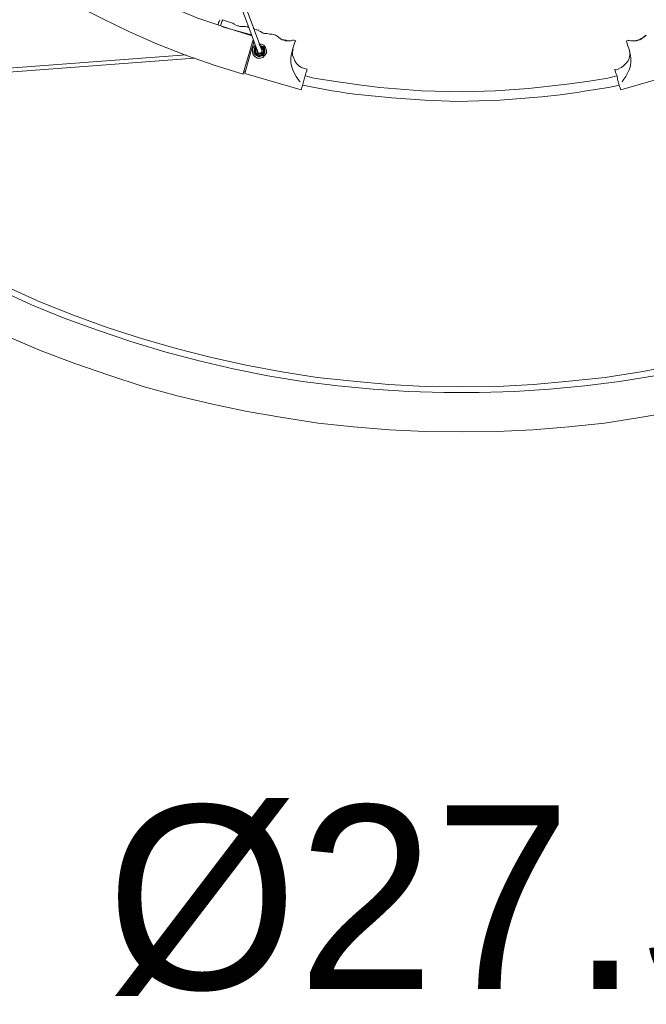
# Model space of a CAD drawing. Header units: millimetres. Extents: x 32.1 to 48.5, y -27.6 to 7.4.
# Tile 19 of 43: x 35.9 to 39.4, y -8.4 to -2.8. Entities that reach past the tile are written whole.
import ezdxf

# ---------------------------------------------------------------- set-up
doc = ezdxf.new("R2010")
doc.units = ezdxf.units.MM
doc.header["$MEASUREMENT"] = 0
doc.layers.add('Livello 1', color=7, linetype='Continuous', lineweight=0)

# ---------------------------------------------------------------- blocks, each defined once
blk = doc.blocks.new('Block_0')
at = {"layer": 'Livello 1', "color": 250, "lineweight": 5, "true_color": 0x1d1d1b}
for points, knots in [([(37.1718, -3.1187), (37.1718, -3.1187), (37.0072, -3.0683), (37.0072, -3.0683), (37.0072, -3.0683), (36.8461, -3.0121), (36.8461, -3.0121), (36.8461, -3.0121), (36.6881, -2.9493), (36.6881, -2.9493), (36.6881, -2.9493), (36.5299, -2.8803), (36.5299, -2.8803), (36.5299, -2.8803), (36.3751, -2.8049), (36.3751, -2.8049), (36.3751, -2.8049), (36.2233, -2.7266), (36.2233, -2.7266), (36.2233, -2.7266), (36.0778, -2.6419), (36.0778, -2.6419), (36.0778, -2.6419), (35.9324, -2.5476), (35.9324, -2.5476), (35.9324, -2.5476), (35.7904, -2.4535), (35.7904, -2.4535), (35.7904, -2.4535), (35.6543, -2.3499), (35.6543, -2.3499), (35.6543, -2.3499), (35.5214, -2.2434), (35.5214, -2.2434), (35.5214, -2.2434), (35.3919, -2.1304), (35.3919, -2.1304), (35.3919, -2.1304), (35.2686, -2.0143), (35.2686, -2.0143), (35.2686, -2.0143), (35.1484, -1.892), (35.1484, -1.892), (35.1484, -1.892), (35.0347, -1.7663), (35.0347, -1.7663), (35.0347, -1.7663), (34.9239, -1.635), (34.9239, -1.635), (34.9239, -1.635), (34.8197, -1.4999), (34.8197, -1.4999), (34.8197, -1.4999), (34.7188, -1.3619), (34.7188, -1.3619), (34.7188, -1.3619), (34.6269, -1.2205), (34.6269, -1.2205), (34.6269, -1.2205), (34.5384, -1.0732), (34.5384, -1.0732), (34.5384, -1.0732), (34.4529, -0.9259), (34.4529, -0.9259), (34.4529, -0.9259), (34.377, -0.7754), (34.377, -0.7754), (34.377, -0.7754), (34.3077, -0.6185), (34.3077, -0.6185), (34.3077, -0.6185), (34.2414, -0.4616), (34.2414, -0.4616), (34.2414, -0.4616), (34.1812, -0.3015), (34.1812, -0.3015), (34.1812, -0.3015), (34.1306, -0.1414), (34.1306, -0.1414), (34.1306, -0.1414), (34.0832, 0.0249), (34.0832, 0.0249), (34.0832, 0.0249), (34.0422, 0.1881), (34.0422, 0.1881), (34.0422, 0.1881), (34.0102, 0.3544), (34.0102, 0.3544), (34.0102, 0.3544), (33.982, 0.5235), (33.982, 0.5235), (33.982, 0.5235), (33.963, 0.6932), (33.963, 0.6932), (33.963, 0.6932), (33.9473, 0.8626), (33.9473, 0.8626), (33.9473, 0.8626), (33.9409, 1.0318), (33.9409, 1.0318), (33.9409, 1.0318), (33.9409, 1.2014), (33.9409, 1.2014), (33.9409, 1.2014), (33.9441, 1.3709), (33.9441, 1.3709), (33.9441, 1.3709), (33.9566, 1.5403), (33.9566, 1.5403), (33.9566, 1.5403), (33.9756, 1.7094), (33.9756, 1.7094), (33.9756, 1.7094), (34.0011, 1.8791), (34.0011, 1.8791), (34.0011, 1.8791), (34.0326, 2.0453), (34.0326, 2.0453), (34.0326, 2.0453), (34.0707, 2.2116), (34.0707, 2.2116)], [0, 0, 0, 0, 1, 1, 1, 2, 2, 2, 3, 3, 3, 4, 4, 4, 5, 5, 5, 6, 6, 6, 7, 7, 7, 8, 8, 8, 9, 9, 9, 10, 10, 10, 11, 11, 11, 12, 12, 12, 13, 13, 13, 14, 14, 14, 15, 15, 15, 16, 16, 16, 17, 17, 17, 18, 18, 18, 19, 19, 19, 20, 20, 20, 21, 21, 21, 22, 22, 22, 23, 23, 23, 24, 24, 24, 25, 25, 25, 26, 26, 26, 27, 27, 27, 28, 28, 28, 29, 29, 29, 30, 30, 30, 31, 31, 31, 32, 32, 32, 33, 33, 33, 34, 34, 34, 35, 35, 35, 36, 36, 36, 37, 37, 37, 38, 38, 38, 39, 39, 39, 40, 40, 40, 40]), ([(34.2854, 2.1458), (34.2854, 2.1458), (34.2505, 1.995), (34.2505, 1.995), (34.2505, 1.995), (34.219, 1.832), (34.219, 1.832), (34.219, 1.832), (34.1937, 1.6687), (34.1937, 1.6687), (34.1937, 1.6687), (34.178, 1.5057), (34.178, 1.5057), (34.178, 1.5057), (34.1652, 1.3394), (34.1652, 1.3394), (34.1652, 1.3394), (34.1623, 1.1732), (34.1623, 1.1732), (34.1623, 1.1732), (34.1623, 1.0067), (34.1623, 1.0067), (34.1623, 1.0067), (34.1716, 0.8437), (34.1716, 0.8437), (34.1716, 0.8437), (34.1876, 0.6772), (34.1876, 0.6772), (34.1876, 0.6772), (34.2094, 0.5145), (34.2094, 0.5145), (34.2094, 0.5145), (34.2382, 0.3512), (34.2382, 0.3512), (34.2382, 0.3512), (34.2728, 0.1881), (34.2728, 0.1881), (34.2728, 0.1881), (34.3141, 0.028), (34.3141, 0.028), (34.3141, 0.028), (34.3615, -0.132), (34.3615, -0.132), (34.3615, -0.132), (34.4119, -0.2889), (34.4119, -0.2889), (34.4119, -0.2889), (34.4721, -0.4426), (34.4721, -0.4426), (34.4721, -0.4426), (34.5384, -0.5963), (34.5384, -0.5963), (34.5384, -0.5963), (34.6109, -0.7468), (34.6109, -0.7468), (34.6109, -0.7468), (34.69, -0.8912), (34.69, -0.8912), (34.69, -0.8912), (34.7723, -1.0356), (34.7723, -1.0356), (34.7723, -1.0356), (34.8607, -1.1765), (34.8607, -1.1765), (34.8607, -1.1765), (34.9558, -1.3116), (34.9558, -1.3116), (34.9558, -1.3116), (35.0568, -1.4464), (35.0568, -1.4464), (35.0568, -1.4464), (35.1609, -1.575), (35.1609, -1.575), (35.1609, -1.575), (35.2718, -1.6976), (35.2718, -1.6976), (35.2718, -1.6976), (35.3855, -1.8198), (35.3855, -1.8198), (35.3855, -1.8198), (35.5059, -1.9328), (35.5059, -1.9328), (35.5059, -1.9328), (35.629, -2.0457), (35.629, -2.0457), (35.629, -2.0457), (35.7584, -2.1493), (35.7584, -2.1493), (35.7584, -2.1493), (35.8914, -2.2527), (35.8914, -2.2527), (35.8914, -2.2527), (36.0275, -2.347), (36.0275, -2.347), (36.0275, -2.347), (36.1663, -2.4378), (36.1663, -2.4378), (36.1663, -2.4378), (36.3117, -2.5225), (36.3117, -2.5225), (36.3117, -2.5225), (36.4574, -2.6011), (36.4574, -2.6011), (36.4574, -2.6011), (36.609, -2.673), (36.609, -2.673), (36.609, -2.673), (36.7605, -2.7391), (36.7605, -2.7391), (36.7605, -2.7391), (36.9156, -2.802), (36.9156, -2.802), (36.9156, -2.802), (37.0735, -2.8552), (37.0735, -2.8552), (37.0735, -2.8552), (37.2193, -2.9021), (37.2193, -2.9021)], [0, 0, 0, 0, 1, 1, 1, 2, 2, 2, 3, 3, 3, 4, 4, 4, 5, 5, 5, 6, 6, 6, 7, 7, 7, 8, 8, 8, 9, 9, 9, 10, 10, 10, 11, 11, 11, 12, 12, 12, 13, 13, 13, 14, 14, 14, 15, 15, 15, 16, 16, 16, 17, 17, 17, 18, 18, 18, 19, 19, 19, 20, 20, 20, 21, 21, 21, 22, 22, 22, 23, 23, 23, 24, 24, 24, 25, 25, 25, 26, 26, 26, 27, 27, 27, 28, 28, 28, 29, 29, 29, 30, 30, 30, 31, 31, 31, 32, 32, 32, 33, 33, 33, 34, 34, 34, 35, 35, 35, 36, 36, 36, 37, 37, 37, 38, 38, 38, 39, 39, 39, 39]), ([(37.0293, -2.8395), (37.0293, -2.8395), (37.0325, -2.8267), (37.0325, -2.8267), (37.0325, -2.8267), (37.0357, -2.8206), (37.0357, -2.8206), (37.0357, -2.8206), (37.0389, -2.8145), (37.0389, -2.8145), (37.0389, -2.8145), (37.0389, -2.8113), (37.0389, -2.8113)], [0, 0, 0, 0, 1, 1, 1, 2, 2, 2, 3, 3, 3, 4, 4, 4, 4]), ([(37.044, -2.8462), (37.044, -2.8462), (37.0472, -2.8337), (37.0472, -2.8337), (37.0472, -2.8337), (37.0504, -2.8209), (37.0504, -2.8209), (37.0504, -2.8209), (37.0536, -2.8147), (37.0536, -2.8147), (37.0536, -2.8147), (37.0536, -2.8118), (37.0536, -2.8118)], [0, 0, 0, 0, 1, 1, 1, 2, 2, 2, 3, 3, 3, 4, 4, 4, 4]), ([(37.1833, -2.8494), (37.1833, -2.8494), (37.1801, -2.8494), (37.1801, -2.8494), (37.1801, -2.8494), (37.1737, -2.8494), (37.1737, -2.8494), (37.1737, -2.8494), (37.1609, -2.8494), (37.1609, -2.8494), (37.1609, -2.8494), (37.1516, -2.8494), (37.1516, -2.8494), (37.1516, -2.8494), (37.1455, -2.8462), (37.1455, -2.8462), (37.1455, -2.8462), (37.1391, -2.8462), (37.1391, -2.8462), (37.1391, -2.8462), (37.1327, -2.843), (37.1327, -2.843), (37.1327, -2.843), (37.1199, -2.8366), (37.1199, -2.8366), (37.1199, -2.8366), (37.1135, -2.8305), (37.1135, -2.8305), (37.1135, -2.8305), (37.1103, -2.8305), (37.1103, -2.8305)], [0, 0, 0, 0, 1, 1, 1, 2, 2, 2, 3, 3, 3, 4, 4, 4, 5, 5, 5, 6, 6, 6, 7, 7, 7, 8, 8, 8, 9, 9, 9, 10, 10, 10, 10]), ([(37.0293, -2.8427), (37.0293, -2.8427), (37.0293, -2.8427), (37.0293, -2.8427), (37.0293, -2.8427), (37.0293, -2.8395), (37.0293, -2.8395)], [0, 0, 0, 0, 1, 1, 1, 2, 2, 2, 2]), ([(37.3319, -2.8931), (37.3319, -2.8931), (37.3287, -2.8931), (37.3287, -2.8931), (37.3287, -2.8931), (37.3191, -2.8931), (37.3191, -2.8931), (37.3191, -2.8931), (37.3064, -2.8899), (37.3064, -2.8899), (37.3064, -2.8899), (37.3, -2.8899), (37.3, -2.8899), (37.3, -2.8899), (37.2906, -2.8899), (37.2906, -2.8899), (37.2906, -2.8899), (37.2842, -2.8869), (37.2842, -2.8869), (37.2842, -2.8869), (37.2779, -2.8837), (37.2779, -2.8837), (37.2779, -2.8837), (37.2685, -2.8776), (37.2685, -2.8776), (37.2685, -2.8776), (37.2592, -2.8744), (37.2592, -2.8744), (37.2592, -2.8744), (37.2592, -2.8712), (37.2592, -2.8712), (37.2592, -2.8712), (37.2592, -2.8744), (37.2592, -2.8744)], [0, 0, 0, 0, 1, 1, 1, 2, 2, 2, 3, 3, 3, 4, 4, 4, 5, 5, 5, 6, 6, 6, 7, 7, 7, 8, 8, 8, 9, 9, 9, 10, 10, 10, 11, 11, 11, 11]), ([(37.2224, -2.9397), (37.2224, -2.9397), (37.2256, -2.9367), (37.2256, -2.9367), (37.2256, -2.9367), (37.2256, -2.9306), (37.2256, -2.9306), (37.2256, -2.9306), (37.2286, -2.9274), (37.2286, -2.9274), (37.2286, -2.9274), (37.2286, -2.9242), (37.2286, -2.9242)], [0, 0, 0, 0, 1, 1, 1, 2, 2, 2, 3, 3, 3, 4, 4, 4, 4]), ([(37.2224, -2.9397), (37.2224, -2.9397), (37.2224, -2.9397), (37.2224, -2.9397), (37.2224, -2.9397), (37.2224, -2.9429), (37.2224, -2.9429)], [0, 0, 0, 0, 1, 1, 1, 2, 2, 2, 2]), ([(37.4547, -2.9274), (37.4547, -2.9274), (37.4579, -2.9274), (37.4579, -2.9274), (37.4579, -2.9274), (37.4547, -2.9274), (37.4547, -2.9274), (37.4547, -2.9274), (37.4515, -2.9274), (37.4515, -2.9274), (37.4515, -2.9274), (37.4393, -2.9306), (37.4393, -2.9306), (37.4393, -2.9306), (37.4233, -2.9306), (37.4233, -2.9306), (37.4233, -2.9306), (37.4137, -2.9274), (37.4137, -2.9274), (37.4137, -2.9274), (37.4012, -2.9274), (37.4012, -2.9274), (37.4012, -2.9274), (37.3919, -2.9242), (37.3919, -2.9242), (37.3919, -2.9242), (37.3823, -2.9184), (37.3823, -2.9184), (37.3823, -2.9184), (37.3698, -2.9088), (37.3698, -2.9088), (37.3698, -2.9088), (37.3602, -2.9024), (37.3602, -2.9024), (37.3602, -2.9024), (37.357, -2.8995), (37.357, -2.8995), (37.357, -2.8995), (37.3538, -2.8995), (37.3538, -2.8995)], [0, 0, 0, 0, 1, 1, 1, 2, 2, 2, 3, 3, 3, 4, 4, 4, 5, 5, 5, 6, 6, 6, 7, 7, 7, 8, 8, 8, 9, 9, 9, 10, 10, 10, 11, 11, 11, 12, 12, 12, 13, 13, 13, 13]), ([(37.357, -2.8995), (37.357, -2.8995), (37.357, -2.9024), (37.357, -2.9024), (37.357, -2.9024), (37.3602, -2.9024), (37.3602, -2.9024)], [0, 0, 0, 0, 1, 1, 1, 2, 2, 2, 2]), ([(37.3993, -2.9242), (37.3993, -2.9242), (37.3929, -2.9242), (37.3929, -2.9242), (37.3929, -2.9242), (37.3897, -2.9242), (37.3897, -2.9242), (37.3897, -2.9242), (37.3865, -2.921), (37.3865, -2.921), (37.3865, -2.921), (37.3836, -2.921), (37.3836, -2.921)], [0, 0, 0, 0, 1, 1, 1, 2, 2, 2, 3, 3, 3, 4, 4, 4, 4]), ([(37.3865, -2.921), (37.3865, -2.921), (37.3865, -2.921), (37.3865, -2.921), (37.3865, -2.921), (37.3836, -2.921), (37.3836, -2.921)], [0, 0, 0, 0, 1, 1, 1, 2, 2, 2, 2]), ([(37.3951, -2.9242), (37.3951, -2.9242), (37.4012, -2.9274), (37.4012, -2.9274), (37.4012, -2.9274), (37.4108, -2.9306), (37.4108, -2.9306), (37.4108, -2.9306), (37.4201, -2.9306), (37.4201, -2.9306), (37.4201, -2.9306), (37.4393, -2.9306), (37.4393, -2.9306), (37.4393, -2.9306), (37.4489, -2.9274), (37.4489, -2.9274)], [0, 0, 0, 0, 1, 1, 1, 2, 2, 2, 3, 3, 3, 4, 4, 4, 5, 5, 5, 5]), ([(37.4025, -2.9274), (37.4025, -2.9274), (37.4025, -2.9274), (37.4025, -2.9274), (37.4025, -2.9274), (37.4025, -2.9242), (37.4025, -2.9242), (37.4025, -2.9242), (37.3993, -2.9242), (37.3993, -2.9242)], [0, 0, 0, 0, 1, 1, 1, 2, 2, 2, 3, 3, 3, 3]), ([(37.415, -2.9306), (37.415, -2.9306), (37.4089, -2.9274), (37.4089, -2.9274), (37.4089, -2.9274), (37.4025, -2.9274), (37.4025, -2.9274)], [0, 0, 0, 0, 1, 1, 1, 2, 2, 2, 2]), ([(37.4675, -2.9306), (37.4675, -2.9306), (37.4643, -2.9338), (37.4643, -2.9338), (37.4643, -2.9338), (37.4611, -2.9434), (37.4611, -2.9434), (37.4611, -2.9434), (37.4579, -2.9557), (37.4579, -2.9557), (37.4579, -2.9557), (37.4515, -2.9746), (37.4515, -2.9746), (37.4515, -2.9746), (37.4457, -2.9964), (37.4457, -2.9964)], [0, 0, 0, 0, 1, 1, 1, 2, 2, 2, 3, 3, 3, 4, 4, 4, 5, 5, 5, 5]), ([(37.4515, -2.9274), (37.4515, -2.9274), (37.4515, -2.9274), (37.4515, -2.9274), (37.4515, -2.9274), (37.4547, -2.9274), (37.4547, -2.9274), (37.4547, -2.9274), (37.4515, -2.9274), (37.4515, -2.9274)], [0, 0, 0, 0, 1, 1, 1, 2, 2, 2, 3, 3, 3, 3]), ([(39.3535, -2.9967), (39.3535, -2.9967), (39.3471, -2.9746), (39.3471, -2.9746), (39.3471, -2.9746), (39.3407, -2.9557), (39.3407, -2.9557), (39.3407, -2.9557), (39.3378, -2.9431), (39.3378, -2.9431), (39.3378, -2.9431), (39.3346, -2.9336), (39.3346, -2.9336), (39.3346, -2.9336), (39.3346, -2.9306), (39.3346, -2.9306)], [0, 0, 0, 0, 1, 1, 1, 2, 2, 2, 3, 3, 3, 4, 4, 4, 5, 5, 5, 5]), ([(39.4451, -2.8992), (39.4451, -2.8992), (39.4451, -2.8992), (39.4451, -2.8992), (39.4451, -2.8992), (39.4419, -2.9024), (39.4419, -2.9024), (39.4419, -2.9024), (39.4323, -2.9088), (39.4323, -2.9088), (39.4323, -2.9088), (39.4166, -2.9181), (39.4166, -2.9181), (39.4166, -2.9181), (39.407, -2.9245), (39.407, -2.9245), (39.407, -2.9245), (39.3974, -2.9277), (39.3974, -2.9277), (39.3974, -2.9277), (39.3884, -2.9277), (39.3884, -2.9277), (39.3884, -2.9277), (39.3788, -2.9306), (39.3788, -2.9306), (39.3788, -2.9306), (39.3596, -2.9306), (39.3596, -2.9306), (39.3596, -2.9306), (39.3471, -2.9277), (39.3471, -2.9277), (39.3471, -2.9277), (39.3439, -2.9277), (39.3439, -2.9277)], [0, 0, 0, 0, 1, 1, 1, 2, 2, 2, 3, 3, 3, 4, 4, 4, 5, 5, 5, 6, 6, 6, 7, 7, 7, 8, 8, 8, 9, 9, 9, 10, 10, 10, 11, 11, 11, 11]), ([(39.3503, -2.9277), (39.3503, -2.9277), (39.3628, -2.9306), (39.3628, -2.9306), (39.3628, -2.9306), (39.3788, -2.9306), (39.3788, -2.9306), (39.3788, -2.9306), (39.3884, -2.9306), (39.3884, -2.9306), (39.3884, -2.9306), (39.3974, -2.9277), (39.3974, -2.9277), (39.3974, -2.9277), (39.407, -2.9245), (39.407, -2.9245), (39.407, -2.9245), (39.4166, -2.9213), (39.4166, -2.9213), (39.4166, -2.9213), (39.4291, -2.9117), (39.4291, -2.9117), (39.4291, -2.9117), (39.4387, -2.9024), (39.4387, -2.9024)], [0, 0, 0, 0, 1, 1, 1, 2, 2, 2, 3, 3, 3, 4, 4, 4, 5, 5, 5, 6, 6, 6, 7, 7, 7, 8, 8, 8, 8]), ([(39.41, -2.9242), (39.41, -2.9242), (39.4004, -2.9274), (39.4004, -2.9274), (39.4004, -2.9274), (39.3972, -2.9274), (39.3972, -2.9274), (39.3972, -2.9274), (39.3908, -2.9306), (39.3908, -2.9306)], [0, 0, 0, 0, 1, 1, 1, 2, 2, 2, 3, 3, 3, 3]), ([(39.4193, -2.921), (39.4193, -2.921), (39.4131, -2.921), (39.4131, -2.921), (39.4131, -2.921), (39.41, -2.9242), (39.41, -2.9242)], [0, 0, 0, 0, 1, 1, 1, 2, 2, 2, 2]), ([(39.4419, -2.9024), (39.4419, -2.9024), (39.4419, -2.9024), (39.4419, -2.9024), (39.4419, -2.9024), (39.4419, -2.8992), (39.4419, -2.8992)], [0, 0, 0, 0, 1, 1, 1, 2, 2, 2, 2]), ([(37.2592, -2.9495), (37.2592, -2.9495), (37.2747, -2.9495), (37.2747, -2.9495), (37.2747, -2.9495), (37.2874, -2.9557), (37.2874, -2.9557), (37.2874, -2.9557), (37.297, -2.9682), (37.297, -2.9682), (37.297, -2.9682), (37.3032, -2.9842), (37.3032, -2.9842), (37.3032, -2.9842), (37.3032, -2.9996), (37.3032, -2.9996), (37.3032, -2.9996), (37.2938, -3.0121), (37.2938, -3.0121), (37.2938, -3.0121), (37.2811, -3.0247), (37.2811, -3.0247), (37.2811, -3.0247), (37.2685, -3.0278), (37.2685, -3.0278), (37.2685, -3.0278), (37.2528, -3.0278), (37.2528, -3.0278), (37.2528, -3.0278), (37.2368, -3.0185), (37.2368, -3.0185), (37.2368, -3.0185), (37.2272, -3.0092), (37.2272, -3.0092), (37.2272, -3.0092), (37.224, -2.9932), (37.224, -2.9932), (37.224, -2.9932), (37.224, -2.9778), (37.224, -2.9778), (37.224, -2.9778), (37.2304, -2.9621), (37.2304, -2.9621), (37.2304, -2.9621), (37.24, -2.9557), (37.24, -2.9557)], [0, 0, 0, 0, 1, 1, 1, 2, 2, 2, 3, 3, 3, 4, 4, 4, 5, 5, 5, 6, 6, 6, 7, 7, 7, 8, 8, 8, 9, 9, 9, 10, 10, 10, 11, 11, 11, 12, 12, 12, 13, 13, 13, 14, 14, 14, 15, 15, 15, 15]), ([(37.224, -2.99), (37.224, -2.99), (37.224, -2.99), (37.224, -2.99), (37.224, -2.99), (37.224, -2.9932), (37.224, -2.9932)], [0, 0, 0, 0, 1, 1, 1, 2, 2, 2, 2]), ([(37.2336, -2.9621), (37.2336, -2.9621), (37.2304, -2.965), (37.2304, -2.965), (37.2304, -2.965), (37.2272, -2.9714), (37.2272, -2.9714)], [0, 0, 0, 0, 1, 1, 1, 2, 2, 2, 2]), ([(37.2621, -2.9557), (37.2621, -2.9557), (37.2717, -2.9589), (37.2717, -2.9589), (37.2717, -2.9589), (37.2842, -2.9621), (37.2842, -2.9621), (37.2842, -2.9621), (37.2906, -2.9714), (37.2906, -2.9714), (37.2906, -2.9714), (37.2938, -2.9842), (37.2938, -2.9842), (37.2938, -2.9842), (37.2938, -2.9964), (37.2938, -2.9964), (37.2938, -2.9964), (37.2874, -3.0092), (37.2874, -3.0092), (37.2874, -3.0092), (37.2779, -3.0153), (37.2779, -3.0153), (37.2779, -3.0153), (37.2653, -3.0185), (37.2653, -3.0185), (37.2653, -3.0185), (37.256, -3.0185), (37.256, -3.0185), (37.256, -3.0185), (37.2432, -3.0121), (37.2432, -3.0121), (37.2432, -3.0121), (37.2336, -3.0028), (37.2336, -3.0028), (37.2336, -3.0028), (37.2304, -2.9932), (37.2304, -2.9932), (37.2304, -2.9932), (37.2336, -2.981), (37.2336, -2.981), (37.2336, -2.981), (37.2368, -2.9682), (37.2368, -2.9682), (37.2368, -2.9682), (37.2432, -2.9621), (37.2432, -2.9621)], [0, 0, 0, 0, 1, 1, 1, 2, 2, 2, 3, 3, 3, 4, 4, 4, 5, 5, 5, 6, 6, 6, 7, 7, 7, 8, 8, 8, 9, 9, 9, 10, 10, 10, 11, 11, 11, 12, 12, 12, 13, 13, 13, 14, 14, 14, 15, 15, 15, 15]), ([(37.2432, -2.9682), (37.2432, -2.9682), (37.24, -2.9714), (37.24, -2.9714), (37.24, -2.9714), (37.2368, -2.981), (37.2368, -2.981), (37.2368, -2.981), (37.2336, -2.99), (37.2336, -2.99), (37.2336, -2.99), (37.2368, -3.0028), (37.2368, -3.0028), (37.2368, -3.0028), (37.2464, -3.0092), (37.2464, -3.0092), (37.2464, -3.0092), (37.256, -3.0153), (37.256, -3.0153), (37.256, -3.0153), (37.2653, -3.0153), (37.2653, -3.0153), (37.2653, -3.0153), (37.2779, -3.0121), (37.2779, -3.0121), (37.2779, -3.0121), (37.2842, -3.006), (37.2842, -3.006), (37.2842, -3.006), (37.2906, -2.9964), (37.2906, -2.9964), (37.2906, -2.9964), (37.2906, -2.9842), (37.2906, -2.9842), (37.2906, -2.9842), (37.2874, -2.9746), (37.2874, -2.9746), (37.2874, -2.9746), (37.2811, -2.965), (37.2811, -2.965), (37.2811, -2.965), (37.2717, -2.9621), (37.2717, -2.9621)], [0, 0, 0, 0, 1, 1, 1, 2, 2, 2, 3, 3, 3, 4, 4, 4, 5, 5, 5, 6, 6, 6, 7, 7, 7, 8, 8, 8, 9, 9, 9, 10, 10, 10, 11, 11, 11, 12, 12, 12, 13, 13, 13, 14, 14, 14, 14]), ([(37.2446, -2.9679), (37.2446, -2.9679), (37.2446, -2.9711), (37.2446, -2.9711), (37.2446, -2.9711), (37.2382, -2.9807), (37.2382, -2.9807), (37.2382, -2.9807), (37.2382, -2.99), (37.2382, -2.99), (37.2382, -2.99), (37.2414, -2.9993), (37.2414, -2.9993), (37.2414, -2.9993), (37.2478, -3.0089), (37.2478, -3.0089), (37.2478, -3.0089), (37.2573, -3.0151), (37.2573, -3.0151), (37.2573, -3.0151), (37.2667, -3.0151), (37.2667, -3.0151), (37.2667, -3.0151), (37.276, -3.0119), (37.276, -3.0119), (37.276, -3.0119), (37.2856, -3.0057), (37.2856, -3.0057), (37.2856, -3.0057), (37.2888, -2.9962), (37.2888, -2.9962), (37.2888, -2.9962), (37.292, -2.9839), (37.292, -2.9839), (37.292, -2.9839), (37.2888, -2.9743), (37.2888, -2.9743), (37.2888, -2.9743), (37.2824, -2.9679), (37.2824, -2.9679), (37.2824, -2.9679), (37.2728, -2.9618), (37.2728, -2.9618)], [0, 0, 0, 0, 1, 1, 1, 2, 2, 2, 3, 3, 3, 4, 4, 4, 5, 5, 5, 6, 6, 6, 7, 7, 7, 8, 8, 8, 9, 9, 9, 10, 10, 10, 11, 11, 11, 12, 12, 12, 13, 13, 13, 14, 14, 14, 14]), ([(37.2667, -2.965), (37.2667, -2.965), (37.2699, -2.965), (37.2699, -2.965), (37.2699, -2.965), (37.276, -2.9679), (37.276, -2.9679), (37.276, -2.9679), (37.2824, -2.9743), (37.2824, -2.9743), (37.2824, -2.9743), (37.2856, -2.9839), (37.2856, -2.9839), (37.2856, -2.9839), (37.2856, -2.9932), (37.2856, -2.9932), (37.2856, -2.9932), (37.2824, -2.9993), (37.2824, -2.9993), (37.2824, -2.9993), (37.276, -3.0057), (37.276, -3.0057), (37.276, -3.0057), (37.2699, -3.0089), (37.2699, -3.0089), (37.2699, -3.0089), (37.2603, -3.0089), (37.2603, -3.0089), (37.2603, -3.0089), (37.251, -3.0057), (37.251, -3.0057), (37.251, -3.0057), (37.2446, -2.9993), (37.2446, -2.9993), (37.2446, -2.9993), (37.2414, -2.9932), (37.2414, -2.9932), (37.2414, -2.9932), (37.2414, -2.9839), (37.2414, -2.9839)], [0, 0, 0, 0, 1, 1, 1, 2, 2, 2, 3, 3, 3, 4, 4, 4, 5, 5, 5, 6, 6, 6, 7, 7, 7, 8, 8, 8, 9, 9, 9, 10, 10, 10, 11, 11, 11, 12, 12, 12, 13, 13, 13, 13]), ([(37.2414, -2.9839), (37.2414, -2.9839), (37.2446, -2.9775), (37.2446, -2.9775), (37.2446, -2.9775), (37.2478, -2.9743), (37.2478, -2.9743)], [0, 0, 0, 0, 1, 1, 1, 2, 2, 2, 2]), ([(37.2414, -2.9775), (37.2414, -2.9775), (37.2414, -2.9775), (37.2414, -2.9775), (37.2414, -2.9775), (37.2446, -2.9775), (37.2446, -2.9775)], [0, 0, 0, 0, 1, 1, 1, 2, 2, 2, 2]), ([(37.2699, -2.9743), (37.2699, -2.9743), (37.2728, -2.9743), (37.2728, -2.9743), (37.2728, -2.9743), (37.2792, -2.9775), (37.2792, -2.9775), (37.2792, -2.9775), (37.2792, -2.9839), (37.2792, -2.9839), (37.2792, -2.9839), (37.2792, -2.99), (37.2792, -2.99), (37.2792, -2.99), (37.2792, -2.9962), (37.2792, -2.9962), (37.2792, -2.9962), (37.2728, -3.0025), (37.2728, -3.0025), (37.2728, -3.0025), (37.2667, -3.0025), (37.2667, -3.0025), (37.2667, -3.0025), (37.2603, -3.0025), (37.2603, -3.0025), (37.2603, -3.0025), (37.2573, -3.0025), (37.2573, -3.0025), (37.2573, -3.0025), (37.251, -2.9962), (37.251, -2.9962), (37.251, -2.9962), (37.2478, -2.99), (37.2478, -2.99), (37.2478, -2.99), (37.2478, -2.9839), (37.2478, -2.9839)], [0, 0, 0, 0, 1, 1, 1, 2, 2, 2, 3, 3, 3, 4, 4, 4, 5, 5, 5, 6, 6, 6, 7, 7, 7, 8, 8, 8, 9, 9, 9, 10, 10, 10, 11, 11, 11, 12, 12, 12, 12]), ([(37.2539, -2.9959), (37.2539, -2.9959), (37.2539, -2.9959), (37.2539, -2.9959), (37.2539, -2.9959), (37.2571, -2.9991), (37.2571, -2.9991), (37.2571, -2.9991), (37.2603, -2.9991), (37.2603, -2.9991), (37.2603, -2.9991), (37.2603, -3.002), (37.2603, -3.002), (37.2603, -3.002), (37.2635, -3.002), (37.2635, -3.002), (37.2635, -3.002), (37.2667, -3.002), (37.2667, -3.002)], [0, 0, 0, 0, 1, 1, 1, 2, 2, 2, 3, 3, 3, 4, 4, 4, 5, 5, 5, 6, 6, 6, 6]), ([(37.2667, -3.002), (37.2667, -3.002), (37.2699, -2.9991), (37.2699, -2.9991), (37.2699, -2.9991), (37.2728, -2.9991), (37.2728, -2.9991), (37.2728, -2.9991), (37.2728, -2.9959), (37.2728, -2.9959), (37.2728, -2.9959), (37.276, -2.9959), (37.276, -2.9959), (37.276, -2.9959), (37.276, -2.993), (37.276, -2.993), (37.276, -2.993), (37.276, -2.9898), (37.276, -2.9898), (37.276, -2.9898), (37.276, -2.9866), (37.276, -2.9866)], [0, 0, 0, 0, 1, 1, 1, 2, 2, 2, 3, 3, 3, 4, 4, 4, 5, 5, 5, 6, 6, 6, 7, 7, 7, 7]), ([(37.2792, -2.9962), (37.2792, -2.9962), (37.276, -2.9962), (37.276, -2.9962), (37.276, -2.9962), (37.2728, -2.9962), (37.2728, -2.9962)], [0, 0, 0, 0, 1, 1, 1, 2, 2, 2, 2]), ([(37.276, -2.9871), (37.276, -2.9871), (37.276, -2.9871), (37.276, -2.9871), (37.276, -2.9871), (37.2792, -2.9871), (37.2792, -2.9871)], [0, 0, 0, 0, 1, 1, 1, 2, 2, 2, 2]), ([(37.2856, -2.99), (37.2856, -2.99), (37.2888, -2.99), (37.2888, -2.99), (37.2888, -2.99), (37.292, -2.99), (37.292, -2.99)], [0, 0, 0, 0, 1, 1, 1, 2, 2, 2, 2]), ([(37.4457, -2.9964), (37.4457, -2.9964), (37.4457, -2.9964), (37.4457, -2.9964), (37.4457, -2.9964), (37.4457, -2.9996), (37.4457, -2.9996)], [0, 0, 0, 0, 1, 1, 1, 2, 2, 2, 2]), ([(37.5165, -3.0875), (37.5165, -3.0875), (37.5005, -3.0811), (37.5005, -3.0811), (37.5005, -3.0811), (37.4846, -3.0715), (37.4846, -3.0715), (37.4846, -3.0715), (37.472, -3.059), (37.472, -3.059), (37.472, -3.059), (37.4627, -3.0436), (37.4627, -3.0436), (37.4627, -3.0436), (37.4563, -3.0276), (37.4563, -3.0276), (37.4563, -3.0276), (37.4499, -3.0121), (37.4499, -3.0121), (37.4499, -3.0121), (37.4499, -2.9932), (37.4499, -2.9932), (37.4499, -2.9932), (37.4531, -2.9778), (37.4531, -2.9778)], [0, 0, 0, 0, 1, 1, 1, 2, 2, 2, 3, 3, 3, 4, 4, 4, 5, 5, 5, 6, 6, 6, 7, 7, 7, 8, 8, 8, 8]), ([(39.3498, -2.9778), (39.3498, -2.9778), (39.3529, -2.9932), (39.3529, -2.9932), (39.3529, -2.9932), (39.3529, -3.0121), (39.3529, -3.0121), (39.3529, -3.0121), (39.3498, -3.0276), (39.3498, -3.0276), (39.3498, -3.0276), (39.3434, -3.0436), (39.3434, -3.0436), (39.3434, -3.0436), (39.3306, -3.059), (39.3306, -3.059), (39.3306, -3.059), (39.3181, -3.0715), (39.3181, -3.0715), (39.3181, -3.0715), (39.3055, -3.0811), (39.3055, -3.0811), (39.3055, -3.0811), (39.2895, -3.0875), (39.2895, -3.0875)], [0, 0, 0, 0, 1, 1, 1, 2, 2, 2, 3, 3, 3, 4, 4, 4, 5, 5, 5, 6, 6, 6, 7, 7, 7, 8, 8, 8, 8]), ([(39.3535, -2.9996), (39.3535, -2.9996), (39.3535, -2.9996), (39.3535, -2.9996), (39.3535, -2.9996), (39.3535, -2.9967), (39.3535, -2.9967)], [0, 0, 0, 0, 1, 1, 1, 2, 2, 2, 2]), ([(37.4928, -3.1624), (37.4928, -3.1624), (37.4928, -3.1624), (37.4928, -3.1624), (37.4928, -3.1624), (37.4867, -3.1565), (37.4867, -3.1565), (37.4867, -3.1565), (37.4771, -3.1437), (37.4771, -3.1437), (37.4771, -3.1437), (37.4707, -3.1312), (37.4707, -3.1312), (37.4707, -3.1312), (37.4611, -3.1158), (37.4611, -3.1158), (37.4611, -3.1158), (37.4515, -3.0936), (37.4515, -3.0936), (37.4515, -3.0936), (37.4457, -3.0779), (37.4457, -3.0779), (37.4457, -3.0779), (37.4393, -3.0561), (37.4393, -3.0561), (37.4393, -3.0561), (37.4393, -3.05), (37.4393, -3.05), (37.4393, -3.05), (37.4393, -3.0372), (37.4393, -3.0372), (37.4393, -3.0372), (37.4393, -3.0278), (37.4393, -3.0278), (37.4393, -3.0278), (37.4425, -3.0121), (37.4425, -3.0121)], [0, 0, 0, 0, 1, 1, 1, 2, 2, 2, 3, 3, 3, 4, 4, 4, 5, 5, 5, 6, 6, 6, 7, 7, 7, 8, 8, 8, 9, 9, 9, 10, 10, 10, 11, 11, 11, 12, 12, 12, 12]), ([(39.3564, -3.0121), (39.3564, -3.0121), (39.3596, -3.031), (39.3596, -3.031), (39.3596, -3.031), (39.3596, -3.0497), (39.3596, -3.0497), (39.3596, -3.0497), (39.3564, -3.0718), (39.3564, -3.0718), (39.3564, -3.0718), (39.3503, -3.0936), (39.3503, -3.0936), (39.3503, -3.0936), (39.3407, -3.1126), (39.3407, -3.1126), (39.3407, -3.1126), (39.3314, -3.1312), (39.3314, -3.1312), (39.3314, -3.1312), (39.3189, -3.1472), (39.3189, -3.1472), (39.3189, -3.1472), (39.3093, -3.1626), (39.3093, -3.1626)], [0, 0, 0, 0, 1, 1, 1, 2, 2, 2, 3, 3, 3, 4, 4, 4, 5, 5, 5, 6, 6, 6, 7, 7, 7, 8, 8, 8, 8]), ([(37.5306, -3.0907), (37.5306, -3.0907), (37.5306, -3.0936), (37.5306, -3.0936), (37.5306, -3.0936), (37.5306, -3.0998), (37.5306, -3.0998), (37.5306, -3.0998), (37.5245, -3.1126), (37.5245, -3.1126), (37.5245, -3.1126), (37.5213, -3.128), (37.5213, -3.128), (37.5213, -3.128), (37.5149, -3.1469), (37.5149, -3.1469), (37.5149, -3.1469), (37.5088, -3.1688), (37.5088, -3.1688)], [0, 0, 0, 0, 1, 1, 1, 2, 2, 2, 3, 3, 3, 4, 4, 4, 5, 5, 5, 6, 6, 6, 6]), ([(39.2901, -3.169), (39.2901, -3.169), (39.284, -3.1472), (39.284, -3.1472), (39.284, -3.1472), (39.281, -3.1283), (39.281, -3.1283), (39.281, -3.1283), (39.2746, -3.1126), (39.2746, -3.1126), (39.2746, -3.1126), (39.2714, -3.1), (39.2714, -3.1), (39.2714, -3.1), (39.2682, -3.0936), (39.2682, -3.0936), (39.2682, -3.0936), (39.2682, -3.0904), (39.2682, -3.0904)], [0, 0, 0, 0, 1, 1, 1, 2, 2, 2, 3, 3, 3, 4, 4, 4, 5, 5, 5, 6, 6, 6, 6]), ([(37.1718, -3.1155), (37.1718, -3.1155), (37.1718, -3.1155), (37.1718, -3.1155), (37.1718, -3.1155), (37.1718, -3.1187), (37.1718, -3.1187)], [0, 0, 0, 0, 1, 1, 1, 2, 2, 2, 2]), ([(39.2802, -3.1275), (39.2802, -3.1275), (39.2296, -3.1403), (39.2296, -3.1403), (39.2296, -3.1403), (39.1601, -3.1528), (39.1601, -3.1528), (39.1601, -3.1528), (39.1127, -3.1592), (39.1127, -3.1592), (39.1127, -3.1592), (39.0685, -3.1653), (39.0685, -3.1653), (39.0685, -3.1653), (39.0272, -3.1714), (39.0272, -3.1714), (39.0272, -3.1714), (38.9829, -3.1778), (38.9829, -3.1778), (38.9829, -3.1778), (38.7808, -3.1997), (38.7808, -3.1997), (38.7808, -3.1997), (38.5943, -3.2125), (38.5943, -3.2125), (38.5943, -3.2125), (38.411, -3.2186), (38.411, -3.2186), (38.411, -3.2186), (38.1772, -3.2125), (38.1772, -3.2125), (38.1772, -3.2125), (37.943, -3.1935), (37.943, -3.1935), (37.943, -3.1935), (37.8386, -3.181), (37.8386, -3.181), (37.8386, -3.181), (37.7469, -3.1685), (37.7469, -3.1685), (37.7469, -3.1685), (37.7062, -3.1621), (37.7062, -3.1621), (37.7062, -3.1621), (37.646, -3.1528), (37.646, -3.1528), (37.646, -3.1528), (37.5701, -3.1403), (37.5701, -3.1403), (37.5701, -3.1403), (37.5227, -3.1275), (37.5227, -3.1275)], [0, 0, 0, 0, 1, 1, 1, 2, 2, 2, 3, 3, 3, 4, 4, 4, 5, 5, 5, 6, 6, 6, 7, 7, 7, 8, 8, 8, 9, 9, 9, 10, 10, 10, 11, 11, 11, 12, 12, 12, 13, 13, 13, 14, 14, 14, 15, 15, 15, 16, 16, 16, 17, 17, 17, 17]), ([(37.5069, -3.181), (37.5069, -3.181), (37.5541, -3.1906), (37.5541, -3.1906), (37.5541, -3.1906), (37.6239, -3.2029), (37.6239, -3.2029), (37.6239, -3.2029), (37.6742, -3.2125), (37.6742, -3.2125), (37.6742, -3.2125), (37.7155, -3.2186), (37.7155, -3.2186), (37.7155, -3.2186), (37.7565, -3.225), (37.7565, -3.225), (37.7565, -3.225), (37.8008, -3.2314), (37.8008, -3.2314), (37.8008, -3.2314), (38.0096, -3.2532), (38.0096, -3.2532), (38.0096, -3.2532), (38.1961, -3.2657), (38.1961, -3.2657), (38.1961, -3.2657), (38.3823, -3.2721), (38.3823, -3.2721), (38.3823, -3.2721), (38.6193, -3.2657), (38.6193, -3.2657), (38.6193, -3.2657), (38.8564, -3.2468), (38.8564, -3.2468), (38.8564, -3.2468), (38.9611, -3.2346), (38.9611, -3.2346), (38.9611, -3.2346), (39.0557, -3.2218), (39.0557, -3.2218), (39.0557, -3.2218), (39.0967, -3.2154), (39.0967, -3.2154), (39.0967, -3.2154), (39.1569, -3.2061), (39.1569, -3.2061), (39.1569, -3.2061), (39.2328, -3.1935), (39.2328, -3.1935), (39.2328, -3.1935), (39.2959, -3.181), (39.2959, -3.181)], [0, 0, 0, 0, 1, 1, 1, 2, 2, 2, 3, 3, 3, 4, 4, 4, 5, 5, 5, 6, 6, 6, 7, 7, 7, 8, 8, 8, 9, 9, 9, 10, 10, 10, 11, 11, 11, 12, 12, 12, 13, 13, 13, 14, 14, 14, 15, 15, 15, 16, 16, 16, 17, 17, 17, 17]), ([(34.1812, -3.238), (34.1812, -3.238), (34.3077, -3.3539), (34.3077, -3.3539), (34.3077, -3.3539), (34.4561, -3.4828), (34.4561, -3.4828), (34.4561, -3.4828), (34.6109, -3.608), (34.6109, -3.608), (34.6109, -3.608), (34.7691, -3.7303), (34.7691, -3.7303), (34.7691, -3.7303), (34.9335, -3.8432), (34.9335, -3.8432), (34.9335, -3.8432), (35.0978, -3.9532), (35.0978, -3.9532), (35.0978, -3.9532), (35.2686, -4.0598), (35.2686, -4.0598), (35.2686, -4.0598), (35.4393, -4.157), (35.4393, -4.157), (35.4393, -4.157), (35.6165, -4.2513), (35.6165, -4.2513), (35.6165, -4.2513), (35.7965, -4.3392), (35.7965, -4.3392), (35.7965, -4.3392), (35.9769, -4.4207), (35.9769, -4.4207), (35.9769, -4.4207), (36.1599, -4.4961), (36.1599, -4.4961), (36.1599, -4.4961), (36.3498, -4.5649), (36.3498, -4.5649), (36.3498, -4.5649), (36.5363, -4.628), (36.5363, -4.628), (36.5363, -4.628), (36.7291, -4.6874), (36.7291, -4.6874), (36.7291, -4.6874), (36.922, -4.7377), (36.922, -4.7377), (36.922, -4.7377), (37.1146, -4.7817), (37.1146, -4.7817), (37.1146, -4.7817), (37.3106, -4.8224), (37.3106, -4.8224), (37.3106, -4.8224), (37.5067, -4.8536), (37.5067, -4.8536), (37.5067, -4.8536), (37.7059, -4.8787), (37.7059, -4.8787), (37.7059, -4.8787), (37.9049, -4.8976), (37.9049, -4.8976), (37.9049, -4.8976), (38.1042, -4.9101), (38.1042, -4.9101), (38.1042, -4.9101), (38.3034, -4.9162), (38.3034, -4.9162), (38.3034, -4.9162), (38.5024, -4.9162), (38.5024, -4.9162), (38.5024, -4.9162), (38.7017, -4.9101), (38.7017, -4.9101), (38.7017, -4.9101), (38.9006, -4.8976), (38.9006, -4.8976), (38.9006, -4.8976), (39.0999, -4.8787), (39.0999, -4.8787), (39.0999, -4.8787), (39.2959, -4.8536), (39.2959, -4.8536), (39.2959, -4.8536), (39.4923, -4.8224), (39.4923, -4.8224), (39.4923, -4.8224), (39.6881, -4.7817), (39.6881, -4.7817), (39.6881, -4.7817), (39.8841, -4.7377), (39.8841, -4.7377), (39.8841, -4.7377), (40.077, -4.6874), (40.077, -4.6874), (40.077, -4.6874), (40.2666, -4.628), (40.2666, -4.628), (40.2666, -4.628), (40.456, -4.5649), (40.456, -4.5649), (40.456, -4.5649), (40.6428, -4.4961), (40.6428, -4.4961), (40.6428, -4.4961), (40.826, -4.4207), (40.826, -4.4207), (40.826, -4.4207), (41.0093, -4.3392), (41.0093, -4.3392), (41.0093, -4.3392), (41.1864, -4.2513), (41.1864, -4.2513), (41.1864, -4.2513), (41.3636, -4.157), (41.3636, -4.157), (41.3636, -4.157), (41.5373, -4.0598), (41.5373, -4.0598), (41.5373, -4.0598), (41.7048, -3.9532), (41.7048, -3.9532), (41.7048, -3.9532), (41.8726, -3.8432), (41.8726, -3.8432), (41.8726, -3.8432), (42.0338, -3.7303), (42.0338, -3.7303), (42.0338, -3.7303), (42.1917, -3.608), (42.1917, -3.608), (42.1917, -3.608), (42.3468, -3.4828), (42.3468, -3.4828), (42.3468, -3.4828), (42.4952, -3.3539), (42.4952, -3.3539), (42.4952, -3.3539), (42.6217, -3.238), (42.6217, -3.238)], [0, 0, 0, 0, 1, 1, 1, 2, 2, 2, 3, 3, 3, 4, 4, 4, 5, 5, 5, 6, 6, 6, 7, 7, 7, 8, 8, 8, 9, 9, 9, 10, 10, 10, 11, 11, 11, 12, 12, 12, 13, 13, 13, 14, 14, 14, 15, 15, 15, 16, 16, 16, 17, 17, 17, 18, 18, 18, 19, 19, 19, 20, 20, 20, 21, 21, 21, 22, 22, 22, 23, 23, 23, 24, 24, 24, 25, 25, 25, 26, 26, 26, 27, 27, 27, 28, 28, 28, 29, 29, 29, 30, 30, 30, 31, 31, 31, 32, 32, 32, 33, 33, 33, 34, 34, 34, 35, 35, 35, 36, 36, 36, 37, 37, 37, 38, 38, 38, 39, 39, 39, 40, 40, 40, 41, 41, 41, 42, 42, 42, 43, 43, 43, 44, 44, 44, 45, 45, 45, 46, 46, 46, 47, 47, 47, 47]), ([(42.476, -3.3283), (42.476, -3.3283), (42.3305, -3.4509), (42.3305, -3.4509), (42.3305, -3.4509), (42.1758, -3.5795), (42.1758, -3.5795), (42.1758, -3.5795), (42.0143, -3.7018), (42.0143, -3.7018), (42.0143, -3.7018), (41.8468, -3.8211), (41.8468, -3.8211), (41.8468, -3.8211), (41.6795, -3.9309), (41.6795, -3.9309), (41.6795, -3.9309), (41.5056, -4.0374), (41.5056, -4.0374), (41.5056, -4.0374), (41.3287, -4.1381), (41.3287, -4.1381), (41.3287, -4.1381), (41.1483, -4.2319), (41.1483, -4.2319), (41.1483, -4.2319), (40.9651, -4.3198), (40.9651, -4.3198), (40.9651, -4.3198), (40.7786, -4.4045), (40.7786, -4.4045), (40.7786, -4.4045), (40.5919, -4.4799), (40.5919, -4.4799), (40.5919, -4.4799), (40.399, -4.5489), (40.399, -4.5489), (40.399, -4.5489), (40.2064, -4.6117), (40.2064, -4.6117), (40.2064, -4.6117), (40.0104, -4.6679), (40.0104, -4.6679), (40.0104, -4.6679), (39.8143, -4.7183), (39.8143, -4.7183), (39.8143, -4.7183), (39.6153, -4.7622), (39.6153, -4.7622), (39.6153, -4.7622), (39.4161, -4.7998), (39.4161, -4.7998), (39.4161, -4.7998), (39.2136, -4.8312), (39.2136, -4.8312), (39.2136, -4.8312), (39.0114, -4.8531), (39.0114, -4.8531), (39.0114, -4.8531), (38.8093, -4.872), (38.8093, -4.872), (38.8093, -4.872), (38.6071, -4.8816), (38.6071, -4.8816), (38.6071, -4.8816), (38.4014, -4.8848), (38.4014, -4.8848), (38.4014, -4.8848), (38.199, -4.8816), (38.199, -4.8816), (38.199, -4.8816), (37.9936, -4.872), (37.9936, -4.872), (37.9936, -4.872), (37.7912, -4.8531), (37.7912, -4.8531), (37.7912, -4.8531), (37.589, -4.8312), (37.589, -4.8312), (37.589, -4.8312), (37.39, -4.7998), (37.39, -4.7998), (37.39, -4.7998), (37.1876, -4.7622), (37.1876, -4.7622), (37.1876, -4.7622), (36.9918, -4.7183), (36.9918, -4.7183), (36.9918, -4.7183), (36.7925, -4.6679), (36.7925, -4.6679), (36.7925, -4.6679), (36.5965, -4.6117), (36.5965, -4.6117), (36.5965, -4.6117), (36.4039, -4.5489), (36.4039, -4.5489), (36.4039, -4.5489), (36.2139, -4.4799), (36.2139, -4.4799), (36.2139, -4.4799), (36.0243, -4.4045), (36.0243, -4.4045), (36.0243, -4.4045), (35.8378, -4.3198), (35.8378, -4.3198), (35.8378, -4.3198), (35.6545, -4.2319), (35.6545, -4.2319), (35.6545, -4.2319), (35.4774, -4.1381), (35.4774, -4.1381), (35.4774, -4.1381), (35.3005, -4.0374), (35.3005, -4.0374), (35.3005, -4.0374), (35.1266, -3.9309), (35.1266, -3.9309), (35.1266, -3.9309), (34.9558, -3.8211), (34.9558, -3.8211), (34.9558, -3.8211), (34.7917, -3.7018), (34.7917, -3.7018), (34.7917, -3.7018), (34.6303, -3.5795), (34.6303, -3.5795), (34.6303, -3.5795), (34.4724, -3.4509), (34.4724, -3.4509), (34.4724, -3.4509), (34.3298, -3.3283), (34.3298, -3.3283)], [0, 0, 0, 0, 1, 1, 1, 2, 2, 2, 3, 3, 3, 4, 4, 4, 5, 5, 5, 6, 6, 6, 7, 7, 7, 8, 8, 8, 9, 9, 9, 10, 10, 10, 11, 11, 11, 12, 12, 12, 13, 13, 13, 14, 14, 14, 15, 15, 15, 16, 16, 16, 17, 17, 17, 18, 18, 18, 19, 19, 19, 20, 20, 20, 21, 21, 21, 22, 22, 22, 23, 23, 23, 24, 24, 24, 25, 25, 25, 26, 26, 26, 27, 27, 27, 28, 28, 28, 29, 29, 29, 30, 30, 30, 31, 31, 31, 32, 32, 32, 33, 33, 33, 34, 34, 34, 35, 35, 35, 36, 36, 36, 37, 37, 37, 38, 38, 38, 39, 39, 39, 40, 40, 40, 41, 41, 41, 42, 42, 42, 43, 43, 43, 44, 44, 44, 44]), ([(42.7956, -3.3757), (42.7956, -3.3757), (42.6502, -3.514), (42.6502, -3.514), (42.6502, -3.514), (42.4952, -3.6458), (42.4952, -3.6458), (42.4952, -3.6458), (42.3404, -3.7742), (42.3404, -3.7742), (42.3404, -3.7742), (42.1792, -3.8968), (42.1792, -3.8968), (42.1792, -3.8968), (42.0146, -4.0127), (42.0146, -4.0127), (42.0146, -4.0127), (41.8471, -4.1256), (41.8471, -4.1256), (41.8471, -4.1256), (41.6766, -4.2324), (41.6766, -4.2324), (41.6766, -4.2324), (41.5026, -4.3328), (41.5026, -4.3328), (41.5026, -4.3328), (41.3226, -4.4301), (41.3226, -4.4301), (41.3226, -4.4301), (41.1422, -4.5177), (41.1422, -4.5177), (41.1422, -4.5177), (40.9589, -4.6027), (40.9589, -4.6027), (40.9589, -4.6027), (40.7722, -4.681), (40.7722, -4.681), (40.7722, -4.681), (40.5826, -4.7532), (40.5826, -4.7532), (40.5826, -4.7532), (40.3932, -4.8192), (40.3932, -4.8192), (40.3932, -4.8192), (40.2003, -4.8818), (40.2003, -4.8818), (40.2003, -4.8818), (40.0042, -4.9354), (40.0042, -4.9354), (40.0042, -4.9354), (39.8082, -4.982), (39.8082, -4.982), (39.8082, -4.982), (39.6092, -5.0228), (39.6092, -5.0228), (39.6092, -5.0228), (39.41, -5.0577), (39.41, -5.0577), (39.41, -5.0577), (39.2107, -5.0891), (39.2107, -5.0891), (39.2107, -5.0891), (39.0085, -5.1109), (39.0085, -5.1109), (39.0085, -5.1109), (38.8061, -5.1266), (38.8061, -5.1266), (38.8061, -5.1266), (38.6039, -5.136), (38.6039, -5.136), (38.6039, -5.136), (38.4014, -5.1392), (38.4014, -5.1392), (38.4014, -5.1392), (38.199, -5.136), (38.199, -5.136), (38.199, -5.136), (37.9968, -5.1266), (37.9968, -5.1266), (37.9968, -5.1266), (37.7944, -5.1109), (37.7944, -5.1109), (37.7944, -5.1109), (37.5951, -5.0891), (37.5951, -5.0891), (37.5951, -5.0891), (37.3929, -5.0577), (37.3929, -5.0577), (37.3929, -5.0577), (37.1937, -5.0228), (37.1937, -5.0228), (37.1937, -5.0228), (36.9976, -4.982), (36.9976, -4.982), (36.9976, -4.982), (36.7986, -4.9354), (36.7986, -4.9354), (36.7986, -4.9354), (36.6058, -4.8818), (36.6058, -4.8818), (36.6058, -4.8818), (36.4129, -4.8192), (36.4129, -4.8192), (36.4129, -4.8192), (36.2203, -4.7532), (36.2203, -4.7532), (36.2203, -4.7532), (36.0307, -4.681), (36.0307, -4.681), (36.0307, -4.681), (35.8471, -4.6027), (35.8471, -4.6027), (35.8471, -4.6027), (35.6607, -4.5177), (35.6607, -4.5177), (35.6607, -4.5177), (35.4803, -4.4301), (35.4803, -4.4301), (35.4803, -4.4301), (35.3035, -4.3328), (35.3035, -4.3328), (35.3035, -4.3328), (35.1263, -4.2324), (35.1263, -4.2324), (35.1263, -4.2324), (34.9558, -4.1256), (34.9558, -4.1256), (34.9558, -4.1256), (34.7883, -4.0127), (34.7883, -4.0127), (34.7883, -4.0127), (34.6237, -3.8968), (34.6237, -3.8968), (34.6237, -3.8968), (34.4625, -3.7742), (34.4625, -3.7742), (34.4625, -3.7742), (34.3077, -3.6458), (34.3077, -3.6458), (34.3077, -3.6458), (34.1559, -3.514), (34.1559, -3.514), (34.1559, -3.514), (34.0073, -3.3757), (34.0073, -3.3757)], [0, 0, 0, 0, 1, 1, 1, 2, 2, 2, 3, 3, 3, 4, 4, 4, 5, 5, 5, 6, 6, 6, 7, 7, 7, 8, 8, 8, 9, 9, 9, 10, 10, 10, 11, 11, 11, 12, 12, 12, 13, 13, 13, 14, 14, 14, 15, 15, 15, 16, 16, 16, 17, 17, 17, 18, 18, 18, 19, 19, 19, 20, 20, 20, 21, 21, 21, 22, 22, 22, 23, 23, 23, 24, 24, 24, 25, 25, 25, 26, 26, 26, 27, 27, 27, 28, 28, 28, 29, 29, 29, 30, 30, 30, 31, 31, 31, 32, 32, 32, 33, 33, 33, 34, 34, 34, 35, 35, 35, 36, 36, 36, 37, 37, 37, 38, 38, 38, 39, 39, 39, 40, 40, 40, 41, 41, 41, 42, 42, 42, 43, 43, 43, 44, 44, 44, 45, 45, 45, 46, 46, 46, 47, 47, 47, 48, 48, 48, 48])]:
    blk.add_open_spline(points, degree=3, knots=knots, dxfattribs=at)
for points in [[(36.5427, -1.0708), (36.5427, -1.0708), (37.2539, -2.9932), (37.2539, -2.9932)], [(37.2763, -2.9839), (37.2763, -2.9839), (36.5746, -1.0987), (36.5746, -1.0987)], [(37.0706, -2.8177), (37.0706, -2.8177), (37.0546, -2.8113), (37.0546, -2.8113)], [(37.1116, -2.8302), (37.1116, -2.8302), (37.0706, -2.8177), (37.0706, -2.8177)], [(37.0504, -2.8494), (37.0504, -2.8494), (37.06, -2.8526), (37.06, -2.8526)], [(37.06, -2.8526), (37.06, -2.8526), (37.2179, -2.8963), (37.2179, -2.8963)], [(37.1971, -2.852), (37.1971, -2.852), (37.1844, -2.8491), (37.1844, -2.8491)], [(37.2022, -2.8555), (37.2022, -2.8555), (37.1958, -2.8526), (37.1958, -2.8526)], [(37.2464, -2.868), (37.2464, -2.868), (37.2272, -2.8616), (37.2272, -2.8616)], [(37.2603, -2.871), (37.2603, -2.871), (37.2475, -2.868), (37.2475, -2.868)], [(37.2224, -2.9429), (37.2224, -2.9429), (37.1718, -3.1155), (37.1718, -3.1155)], [(37.2304, -2.937), (37.2304, -2.937), (37.224, -2.9338), (37.224, -2.9338)], [(37.2272, -2.9527), (37.2272, -2.9527), (37.2304, -2.937), (37.2304, -2.937)], [(37.3551, -2.8992), (37.3551, -2.8992), (37.333, -2.8931), (37.333, -2.8931)], [(37.3602, -2.9024), (37.3602, -2.9024), (37.3634, -2.9056), (37.3634, -2.9056)], [(37.4688, -2.9306), (37.4688, -2.9306), (37.4595, -2.9274), (37.4595, -2.9274)], [(39.3466, -2.9274), (39.3466, -2.9274), (39.337, -2.9306), (39.337, -2.9306)], [(39.4419, -2.8992), (39.4419, -2.8992), (39.4419, -2.9024), (39.4419, -2.9024)], [(37.1801, -3.1158), (37.1801, -3.1158), (37.215, -2.9932), (37.215, -2.9932)], [(37.215, -2.9932), (37.215, -2.9932), (37.2272, -2.9527), (37.2272, -2.9527)], [(37.2414, -2.981), (37.2414, -2.981), (37.2382, -2.981), (37.2382, -2.981)], [(37.2411, -2.9802), (37.2411, -2.9802), (37.2443, -2.9834), (37.2443, -2.9834)], [(37.2414, -2.9996), (37.2414, -2.9996), (37.2446, -2.9996), (37.2446, -2.9996)], [(37.2478, -2.9839), (37.2478, -2.9839), (37.251, -2.9807), (37.251, -2.9807)], [(37.251, -2.99), (37.251, -2.99), (37.2478, -2.9871), (37.2478, -2.9871)], [(37.2541, -2.99), (37.2541, -2.99), (37.251, -2.99), (37.251, -2.99)], [(37.2539, -2.9996), (37.2539, -2.9996), (37.2667, -2.9996), (37.2667, -2.9996)], [(37.2717, -2.9621), (37.2717, -2.9621), (37.2653, -2.9589), (37.2653, -2.9589)], [(37.2728, -2.9618), (37.2728, -2.9618), (37.2667, -2.9618), (37.2667, -2.9618)], [(37.2856, -2.9959), (37.2856, -2.9959), (37.292, -2.993), (37.292, -2.993)], [(37.4457, -2.9996), (37.4457, -2.9996), (37.4425, -3.0121), (37.4425, -3.0121)], [(39.3564, -3.0121), (39.3564, -3.0121), (39.3535, -2.9996), (39.3535, -2.9996)], [(36.8495, -3.0089), (36.8495, -3.0089), (34.0709, -3.2191), (34.0709, -3.2191)], [(34.0741, -3.2412), (34.0741, -3.2412), (36.8967, -3.0276), (36.8967, -3.0276)], [(37.1833, -3.1062), (37.1833, -3.1062), (37.1737, -3.1062), (37.1737, -3.1062)], [(37.532, -3.0907), (37.532, -3.0907), (37.5165, -3.0875), (37.5165, -3.0875)], [(39.2895, -3.0899), (39.2895, -3.0899), (39.2706, -3.0931), (39.2706, -3.0931)], [(37.4992, -3.2063), (37.4992, -3.2063), (37.1801, -3.1158), (37.1801, -3.1158)], [(37.5088, -3.1688), (37.5088, -3.1688), (37.4992, -3.2063), (37.4992, -3.2063)], [(39.3029, -3.2066), (39.3029, -3.2066), (39.2901, -3.169), (39.2901, -3.169)], [(39.622, -3.1158), (39.622, -3.1158), (39.3029, -3.2066), (39.3029, -3.2066)]]:
    blk.add_open_spline(points, degree=3, dxfattribs=at)
at = {"layer": 'Livello 1', "insert": (36.3995, -8.3244), "char_height": 0.2, "attachment_point": 7}
blk.add_mtext('\\C250;\\c1776925;\\FBrandon Grotesque Regular|b0|i0|c1;\\H1.037279;\\W1.000000;Ø27.5', dxfattribs=at)

msp = doc.modelspace()

# ---------------------------------------------------------------- block references
at = {"layer": 'Livello 1'}
msp.add_blockref('Block_0', (0, 0), dxfattribs=at)

doc.saveas('drawing.dxf')
